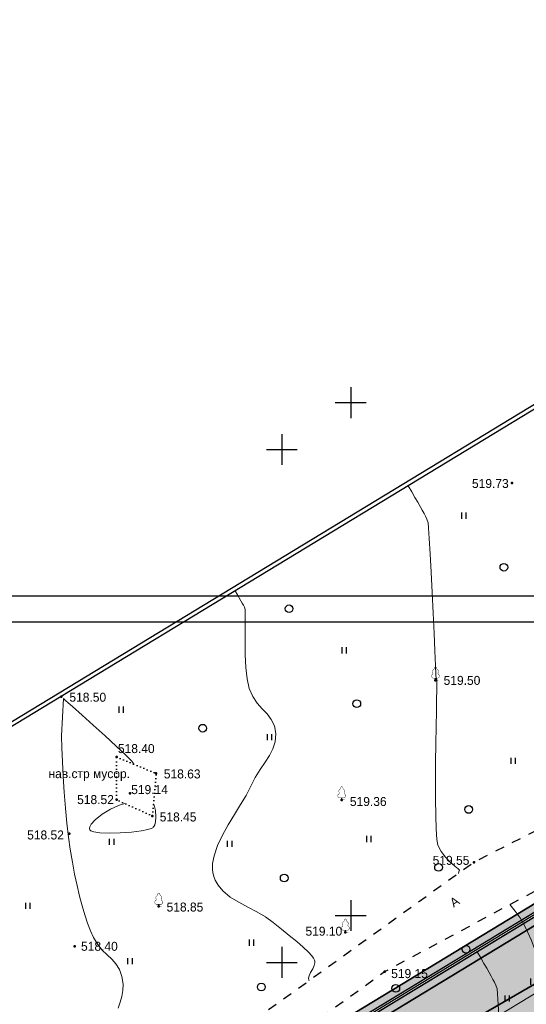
# Model space of a CAD drawing. Header units: millimetres. Extents: x 767170 to 66149698, y -983507 to 2493658.
# Tile 109 of 226: x 1891556 to 1940907, y -563826 to -467829. Entities that reach past the tile are written whole.
import ezdxf

# ---------------------------------------------------------------- set-up
doc = ezdxf.new("R2010")
doc.units = ezdxf.units.MM
for name, pattern in [('Д_ТРОТ_ТРУБА', [3, 1.5, -1.5]), ('ДОРОГИ_СТРОЯЩ', [9, 8, -1]), ('Контура низ откосов  Штриховая 0.1-0.5 - - - - - - -', [0.6, 0.1, -0.5])]:
    doc.linetypes.add(name, pattern=pattern)
for name, color, linetype in [('(001) Сетка', 92, 'Continuous'), ('(004) Точки рельефа', 7, 'Continuous'), ('(022) Возд. Линии', 7, 'Continuous'), ('(025) Дорога', 7, 'Continuous'), ('(031) Горизонтали', 42, 'Continuous'), ('(036) Растительность', 7, 'Continuous'), ('(038) Деревья', 7, 'Continuous'), ('(039) Земля', 7, 'Continuous'), ('(040) Ограда', 7, 'Continuous'), ('GLUXOY OG', 7, 'Continuous')]:
    doc.layers.add(name, color=color, linetype=linetype)
doc.styles.add('BLACK', font='tahomabd.ttf')
doc.styles.add('BM-431', font='txt')
doc.styles.add('D-431', font='txt')
doc.styles.get("Standard").update_dxf_attribs({"font": 'isocpeui.ttf'})
doc.linetypes.add('ОГРАДА_БЕТ', pattern='A,4,["|",Standard,S=0.8,R=0,X=0,Y=-0.8],4', length=8)
doc.linetypes.add('ОГРАДА_ГЛИН', pattern='A,4,["|",Standard,S=0.8,R=0,X=0,Y=-0.8],0.5,["|",Standard,S=0.8,R=0,X=0,Y=-0.8],3.5', length=8)
doc.dimstyles.new('genplan dimension', dxfattribs={"dimtxt": 1100, "dimasz": 450, "dimexe": 450, "dimexo": 0, "dimgap": 80, "dimtad": 1, "dimlfac": 0.001, "dimtxsty": 'BLACK', "dimblk": 'OBLIQUE', "dimcen": 0, "dimclrd": 186, "dimclre": 186, "dimclrt": 186, "dimadec": 1, "dimazin": 0, "dimtfac": 1, "dimtmove": 0, "dimatfit": 3, "dimldrblk": 'OBLIQUE', "dimfxl": 1, "dimlwd": 9, "dimlwe": 9, "dimarcsym": 0})

# ---------------------------------------------------------------- blocks, each defined once
blk = doc.blocks.new('d')
at = {"layer": '(038) Деревья'}
blk.add_ellipse((0, 0), major_axis=(0.265, 0.265), ratio=1, start_param=5.497787, end_param=11.780972, dxfattribs=at)
blk = doc.blocks.new('I04010')
for p, q in [((-0.412273, 0.007146), (-0.412273, 1.207146)), ((0.387727, 1.207146), (0.387727, 0.007146))]:
    blk.add_line(p, q)
blk = doc.blocks.new('Setka')
at = {"layer": '(001) Сетка'}
for p, q in [((0, 1.5), (0, -1.5)), ((-1.5, 0), (1.5, 0))]:
    blk.add_line(p, q, dxfattribs=at)
blk = doc.blocks.new('karagach-flat-48-flat-1')
at = {"layer": '(038) Деревья', "const_width": 0.0375}
for points in [[(-0.208, 1.009, 0.430853), (-0.255, 0.753, 0.548276)], [(-0.208, 1.009, 0.181567), (-0.117, 1.159, 0.303004)], [(0, 1.312, 0.246034), (-0.117, 1.159, 0.489079)], [(0, 1.312, -0.246034), (0.117, 1.159, -0.489079)], [(0.208, 1.009, -0.181567), (0.117, 1.159, -0.303004)], [(0.208, 1.009, -0.430853), (0.255, 0.753, -0.548276)], [(-0.315, 0.559, 0.626949), (-0.218, 0.206, 0.702465)], [(-0.315, 0.559, 0.383603), (-0.255, 0.753, 0.352912)], [(0.315, 0.559, -0.626949), (0.218, 0.206, -0.702465)], [(0.315, 0.559, -0.383603), (0.255, 0.753, -0.352912)]]:
    blk.add_lwpolyline(points, format="xyb", dxfattribs=at)
for points in [[(0, 0.206), (-0.218, 0.206)], [(0, 0), (0, 0.206)], [(0, 0.206), (0.218, 0.206)], [(0, 0), (0.281, 0)]]:
    blk.add_lwpolyline(points, dxfattribs=at)
at = {"layer": '(038) Деревья'}
blk.add_lwpolyline([(0, 0), (0, 0.206)], dxfattribs=at)
blk = doc.blocks.new('karagach-flat-47-flat-1')
at = {"layer": '(038) Деревья', "const_width": 0.0375}
for points in [[(-0.208, 1.009, 0.430853), (-0.255, 0.753, 0.548276)], [(-0.208, 1.009, 0.181567), (-0.117, 1.159, 0.303004)], [(0, 1.312, 0.246034), (-0.117, 1.159, 0.489079)], [(0, 1.312, -0.246034), (0.117, 1.159, -0.489079)], [(0.208, 1.009, -0.181567), (0.117, 1.159, -0.303004)], [(0.208, 1.009, -0.430853), (0.255, 0.753, -0.548276)], [(-0.315, 0.559, 0.626949), (-0.218, 0.206, 0.702465)], [(-0.315, 0.559, 0.383603), (-0.255, 0.753, 0.352912)], [(0.315, 0.559, -0.626949), (0.218, 0.206, -0.702465)], [(0.315, 0.559, -0.383603), (0.255, 0.753, -0.352912)]]:
    blk.add_lwpolyline(points, format="xyb", dxfattribs=at)
for points in [[(0, 0.206), (-0.218, 0.206)], [(0, 0), (0, 0.206)], [(0, 0.206), (0.218, 0.206)], [(0, 0), (0.281, 0)]]:
    blk.add_lwpolyline(points, dxfattribs=at)
at = {"layer": '(038) Деревья'}
blk.add_lwpolyline([(0, 0), (0, 0.206)], dxfattribs=at)
blk = doc.blocks.new('karagach-flat-46-flat-1')
at = {"layer": '(038) Деревья', "const_width": 0.0375}
for points in [[(-0.208, 1.009, 0.430853), (-0.255, 0.753, 0.548276)], [(-0.208, 1.009, 0.181567), (-0.117, 1.159, 0.303004)], [(0, 1.312, 0.246034), (-0.117, 1.159, 0.489079)], [(0, 1.312, -0.246034), (0.117, 1.159, -0.489079)], [(0.208, 1.009, -0.181567), (0.117, 1.159, -0.303004)], [(0.208, 1.009, -0.430853), (0.255, 0.753, -0.548276)], [(-0.315, 0.559, 0.626949), (-0.218, 0.206, 0.702465)], [(-0.315, 0.559, 0.383603), (-0.255, 0.753, 0.352912)], [(0.315, 0.559, -0.626949), (0.218, 0.206, -0.702465)], [(0.315, 0.559, -0.383603), (0.255, 0.753, -0.352912)]]:
    blk.add_lwpolyline(points, format="xyb", dxfattribs=at)
for points in [[(0, 0.206), (-0.218, 0.206)], [(0, 0), (0, 0.206)], [(0, 0.206), (0.218, 0.206)], [(0, 0), (0.281, 0)]]:
    blk.add_lwpolyline(points, dxfattribs=at)
at = {"layer": '(038) Деревья'}
blk.add_lwpolyline([(0, 0), (0, 0.206)], dxfattribs=at)
blk = doc.blocks.new('karagach-flat-50')
at = {"layer": '(038) Деревья', "const_width": 0.0375}
for points in [[(-0.208, 1.009, 0.430853), (-0.255, 0.753, 0.548276)], [(-0.208, 1.009, 0.181567), (-0.117, 1.159, 0.303004)], [(0, 1.312, 0.246034), (-0.117, 1.159, 0.489079)], [(0, 1.312, -0.246034), (0.117, 1.159, -0.489079)], [(0.208, 1.009, -0.181567), (0.117, 1.159, -0.303004)], [(0.208, 1.009, -0.430853), (0.255, 0.753, -0.548276)], [(-0.315, 0.559, 0.626949), (-0.218, 0.206, 0.702465)], [(-0.315, 0.559, 0.383603), (-0.255, 0.753, 0.352912)], [(0.315, 0.559, -0.626949), (0.218, 0.206, -0.702465)], [(0.315, 0.559, -0.383603), (0.255, 0.753, -0.352912)]]:
    blk.add_lwpolyline(points, format="xyb", dxfattribs=at)
for points in [[(0, 0.206), (-0.218, 0.206)], [(0, 0), (0, 0.206)], [(0, 0.206), (0.218, 0.206)], [(0, 0), (0.281, 0)]]:
    blk.add_lwpolyline(points, dxfattribs=at)
at = {"layer": '(038) Деревья'}
blk.add_lwpolyline([(0, 0), (0, 0.206)], dxfattribs=at)
blk = doc.blocks.new('A$C05d28b1e')
at = {"layer": '(004) Точки рельефа', "color": 7, "linetype": 'ByBlock', "lineweight": -2}
for p in [(-93236, 84555), (-100689, 65338), (-137151, 63738), (-131751, 57860), (-127899, 56249), (-130457, 54314), (-131753, 53678), (-109820, 53662), (-128265, 52115), (-136343, 50379), (-96929, 47597), (-127648, 43279), (-109464, 40753), (-135843, 39386), (-105640, 36924)]:
    blk.add_point(p, dxfattribs=at)
at = {"layer": '(025) Дорога', "linetype": 'Д_ТРОТ_ТРУБА', "ltscale": 600, "flags": 128}
blk.add_lwpolyline([(27459, 120222), (8937, 104733), (7549, 103433), (-2273, 96670), (-15702, 86137), (-17767, 85381), (-18644, 85674), (-40043, 104576), (-45955, 113584), (-51231, 109005), (-44895, 102103), (-42025, 99008), (-25117, 82841), (-25117, 81951), (-25407, 81084), (-32229, 76172), (-32639, 76060), (-33388, 76495), (-37188, 78427), (-42918, 74170), (-43534, 73566), (-56171, 68379), (-72915, 59805), (-96929, 47597), (-121278, 30068), (-138829, 14906), (-139804, 14024), (-138021, 12053), (-129914, 19516), (-105640, 36924), (-88825, 45949), (-78921, 50853), (-56719, 62542), (-42094, 71045), (-39916, 71829), (-37271, 72176), (-35503, 71928), (-34406, 71614), (-29497, 64248), (-29370, 62878), (-30300, 61153), (-32643, 58416), (-31513, 56567), (-31513, 56567), (-31513, 56567)], dxfattribs=at)
at = {"layer": '(031) Горизонтали', "color": 42, "linetype": 'Continuous', "lineweight": 0, "ltscale": 600}
for points in [[(-98444, 46507), (-98406, 46657), (-98362, 46815), (-98493, 46949), (-98812, 47221), (-99243, 47609), (-99711, 48091), (-100141, 48648), (-100457, 49257), (-100557, 49819), (-100627, 50816), (-100669, 52158), (-100689, 53752), (-100691, 55508), (-100679, 57335), (-100657, 59142), (-100629, 60837), (-100601, 62330), (-100575, 63529), (-100557, 64343), (-100550, 64681), (-100550, 64965), (-100550, 65203), (-100552, 65311), (-100565, 65360), (-100581, 65409), (-100603, 65456), (-100625, 65504), (-100640, 65848), (-100682, 66785), (-100745, 68187), (-100825, 69924), (-100915, 71870), (-101012, 73893), (-101109, 75866), (-101203, 77661), (-101287, 79147), (-101357, 80197), (-101408, 80681), (-101522, 81044), (-101651, 81318), (-101805, 81584), (-101995, 81926), (-102185, 82279), (-102416, 82689), (-102688, 83159), (-102997, 83689), (-103344, 84282)], [(-113006, 36023), (-113030, 36109), (-113045, 36277), (-113002, 36518), (-112861, 36827), (-112635, 37208), (-112490, 37521), (-112441, 37769), (-112451, 37943), (-112472, 38033), (-112495, 38099), (-112566, 38241), (-112729, 38474), (-113043, 38822), (-113567, 39310), (-114206, 39852), (-114928, 40440), (-115701, 41068), (-116491, 41729), (-117244, 42276), (-118088, 42761), (-118975, 43218), (-119855, 43685), (-120679, 44198), (-121399, 44794), (-121866, 45354), (-122137, 45835), (-122273, 46190), (-122327, 46378), (-122365, 46550), (-122408, 46904), (-122397, 47454), (-122256, 48221), (-121916, 49215), (-121438, 50231), (-120872, 51249), (-120269, 52248), (-119676, 53209), (-119145, 54112), (-118724, 54936), (-118253, 55855), (-117760, 56639), (-117282, 57335), (-116856, 57988), (-116517, 58643), (-116302, 59346), (-116246, 60141), (-116384, 60904), (-116686, 61519), (-117100, 62049), (-117575, 62555), (-118056, 63097), (-118492, 63739), (-118829, 64542), (-119024, 65466), (-119147, 66592), (-119213, 67826), (-119237, 69070), (-119235, 70228), (-119222, 71206), (-119214, 71907), (-119226, 72235), (-119304, 72466), (-119397, 72641), (-119520, 72859), (-119643, 73085), (-119797, 73356), (-119982, 73674), (-120197, 74041)], [(-131610, 33348), (-131409, 33945), (-131240, 34509), (-131133, 35083), (-131120, 35712), (-131234, 36437), (-131478, 37131), (-131820, 37674), (-132230, 38128), (-132681, 38553), (-133146, 39009), (-133597, 39558), (-134006, 40259), (-134295, 40916), (-134576, 41648), (-134848, 42454), (-135111, 43335), (-135364, 44290), (-135607, 45321), (-135840, 46426), (-136062, 47607), (-136274, 48863), (-136438, 50034), (-136589, 51391), (-136726, 52869), (-136846, 54407), (-136948, 55943), (-137027, 57415), (-137083, 58760), (-137113, 59916), (-136937, 63565)], [(-130073, 57158), (-130278, 57438), (-130890, 58056), (-131795, 58914), (-132878, 59912), (-134023, 60952), (-135117, 61937), (-136044, 62766), (-136689, 63342), (-136937, 63565)], [(-130948, 53317), (-130948, 53317), (-131583, 53135), (-132358, 52761), (-133149, 52269), (-133832, 51730), (-134219, 51313), (-134374, 51034), (-134399, 50872), (-134385, 50800), (-134357, 50750), (-134248, 50663), (-133960, 50558), (-133388, 50467), (-132455, 50423), (-131389, 50446), (-130311, 50525), (-129338, 50651), (-128717, 50778), (-128381, 50885), (-128235, 50960), (-128187, 50999), (-128130, 51068), (-128039, 51235), (-127955, 51546), (-127924, 52025), (-127974, 52623), (-128051, 53014), (-128112, 53208), (-128147, 53273), (-128162, 53283)], [(-88966, 33157), (-89237, 34129), (-89532, 35110), (-89859, 36094), (-90223, 37078), (-90630, 38129), (-90995, 39084), (-91340, 39953), (-91684, 40750), (-92047, 41487), (-92449, 42178), (-92910, 42833), (-93449, 43467)]]:
    blk.add_lwpolyline(points, dxfattribs=at)
at = {"layer": '(039) Земля', "linetype": 'Контура низ откосов  Штриховая 0.1-0.5 - - - - - - -', "ltscale": 600, "flags": 128}
blk.add_lwpolyline([(-131751, 57860), (-127899, 56249), (-128265, 52115), (-131753, 53678), (-131751, 57860)], dxfattribs=at)
at = {"layer": '(040) Ограда', "ltscale": 600, "flags": 128}
blk.add_lwpolyline([(-65264, 129736), (-69528, 127118), (-60665, 110686), (-137359, 64080), (-200340, 25826), (-120613, -95364), (-115995, -101905)], dxfattribs=at)
at = {"layer": '(040) Ограда', "linetype": 'ОГРАДА_БЕТ', "ltscale": 600, "flags": 128}
blk.add_lwpolyline([(-64714, 129605), (-68996, 126975), (-60133, 110541), (-137151, 63738), (-199778, 25699), (-120282, -95139), (-115668, -101674)], dxfattribs=at)
at = {"layer": '(001) Сетка', "xscale": 1000, "yscale": 1000, "zscale": 1000}
for p in [(-115665, 137831), (-115665, 87831), (-115665, 37831)]:
    blk.add_blockref('Setka', p, dxfattribs=at)
at = {"layer": '(022) Возд. Линии', "xscale": 1000, "yscale": 1000, "zscale": 1000}
for name, p in [('karagach-flat-46-flat-1', (-100689, 65338)), ('karagach-flat-47-flat-1', (-109820, 53662)), ('karagach-flat-50', (-127648, 43279)), ('karagach-flat-48-flat-1', (-109464, 40753))]:
    blk.add_blockref(name, p, dxfattribs=at)
at = {"layer": '(036) Растительность', "linetype": 'Continuous', "xscale": 500, "yscale": 500, "zscale": 500}
for p in [(-97924, 81078), (-109572, 67949), (-131291, 62158), (-116861, 59489), (-93115, 57167), (-107174, 49546), (-132226, 49279), (-120736, 49079), (-140392, 43044), (-118613, 39441), (-130438, 37639), (-93700, 34005)]:
    blk.add_blockref('I04010', p, dxfattribs=at)
at = {"layer": '(038) Деревья', "linetype": 'Continuous', "xscale": 1000, "yscale": 1000, "zscale": 1000}
for p in [(-94026, 76354), (-114949, 72308), (-108354, 63047), (-123361, 60660), (-97457, 52735), (-100390, 47084), (-115427, 46051), (-97708, 39103), (-117656, 35424), (-104554, 35292)]:
    blk.add_blockref('d', p, dxfattribs=at)
at = {"layer": '(004) Точки рельефа', "linetype": 'ByBlock', "char_height": 875, "attachment_point": 4, "style": 'D-431'}
for s, insert in [('519.73', (-97134, 84510)), ('519.50', (-99895, 65313)), ('518.50', (-136350, 63672)), ('518.40', (-131626, 58664)), ('518.63', (-127153, 56192)), ('519.14', (-130332, 54664)), ('518.52', (-135598, 53691)), ('519.36', (-109027, 53505)), ('518.45', (-127551, 51998)), ('518.52', (-140467, 50243)), ('519.55', (-100962, 47771)), ('518.85', (-126884, 43216)), ('519.10', (-113353, 40859)), ('518.40', (-135217, 39389)), ('519.15', (-105006, 36726))]:
    blk.add_mtext(s, dxfattribs=dict(at, insert=insert))
at = {"layer": '(025) Дорога', "linetype": 'ДОРОГИ_СТРОЯЩ', "style": 'BM-431'}
blk.add_text('A', height=875, rotation=33.77613, dxfattribs=at).set_placement((-98910, 43156))
at = {"layer": '(039) Земля', "linetype": 'Continuous', "style": 'BM-431'}
blk.add_text('нав.стр мусор.', height=875, dxfattribs=at).set_placement((-138388, 55791))
blk = doc.blocks.new('_Oblique')
at = {"color": 0, "linetype": 'ByBlock', "lineweight": -2}
blk.add_line((-0.5, -0.5), (0.5, 0.5), dxfattribs=at)
blk = doc.blocks.new('*D288')
at = {"color": 186, "lineweight": 9, "transparency": 16777216}
for p, q in [((2255842, -554331), (2330362, -509047)), ((2330350, -509027), (2330595, -509431)), ((2255830, -554312), (2256076, -554716))]:
    blk.add_line(p, q, dxfattribs=at)
for p, xscale, yscale, zscale, rotation in [((2330362, -509047), 450.0000000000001, 450.0000000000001, 450.0000000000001, 31.28656990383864), ((2255842, -554331), 450, 450, 450, 211.2865699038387)]:
    blk.add_blockref('_Oblique', p, dxfattribs=dict(at, xscale=xscale, yscale=yscale, zscale=zscale, rotation=rotation))
at = {"color": 186, "transparency": 16777216, "insert": (2292697, -531023), "char_height": 1100, "attachment_point": 5, "rotation": 31.28657, "style": 'BLACK'}
blk.add_mtext('87,2', dxfattribs=at)
blk = doc.blocks.new('A11111111111')
blk.add_lwpolyline([(-186450, -2503181), (654550, -2503181), (654550, -1909181), (-186450, -1909181)], close=True)
blk.add_lwpolyline([(649550, -2498181), (-166450, -2498181), (-166450, -1914181), (649550, -1914181), (649550, -2498181)])
blk = doc.blocks.new('A$C2cdd6916')
dim = blk.add_linear_dim(base=(19119.199, 52493.966), p1=(-55412.06, 7228.836), p2=(19107.367, 52513.437), angle=31.2865699, dimstyle='genplan dimension')
dim.commit()
dim.dimension.update_dxf_attribs({"geometry": '*D288', "text_midpoint": (-18545.182, 30517.578), "insert": (-2311242.442, 561540.579)})

msp = doc.modelspace()

# ---------------------------------------------------------------- hatches: boundary and pattern name
at = {"true_color": 0x7abf6e, "transparency": 33554687}
h = msp.add_hatch(color=83, dxfattribs=at)
h.dxf.hatch_style = 1
edge = h.paths.add_edge_path()
edge.add_line((1970748.48, -550619.85), (1973559.53, -548958.08))
edge.add_line((1973559.53, -548958.08), (1968464.85, -539879.75))
edge.add_line((1968464.85, -539879.75), (1840672.31, -617520.73))
edge.add_line((1840672.31, -617520.73), (1859948.55, -646821.61))
edge.add_line((1859948.55, -646821.61), (1843343.97, -619497.44))
edge.add_line((1843343.97, -619497.44), (1842123.57, -617489.18))
edge.add_line((1842123.57, -617489.18), (1846866.49, -614606.96))
edge.add_line((1846866.49, -614606.96), (1848086.89, -616615.22))
edge.add_line((1848086.89, -616615.22), (1868468.81, -604229.36))
edge.add_line((1868468.81, -604229.36), (1955560.12, -553836))
edge.add_arc((1959065.92, -559894.83), 7000, 48.6798708, 120.054821, ccw=False)
edge.add_arc((1965668.57, -552384.51), 3000, 228.6798708, 299.8780372)
edge.add_line((1967163.04, -554985.77), (1971766.09, -552341.25))
edge.add_line((1971766.09, -552341.25), (1970748.48, -550619.85))

# ---------------------------------------------------------------- next in the draw order: block references
at = {"color": 5, "lineweight": 50}
msp.add_blockref('A$C05d28b1e', (2032748.06, -597565.05), dxfattribs=at)

# ---------------------------------------------------------------- next in the draw order: hatches: boundary and pattern name
at = {"true_color": 0xb1ab95}
h = msp.add_hatch(color=253, dxfattribs=at)
h.dxf.hatch_style = 1
edge = h.paths.add_edge_path(flags=17)
edge.add_line((1955047.53, -783504.45), (1954634.01, -782936.27))
edge.add_line((1954634.01, -782936.27), (1953650.45, -783794.04))
edge.add_line((1953650.45, -783794.04), (1916263.81, -732423.7))
edge.add_line((1916263.81, -732423.7), (1860948.57, -648341.7))
edge.add_arc((1866379.96, -643925.81), 7000, 211.2865698, 219.1121956, ccw=False)
edge.add_line((1860397.89, -647561.04), (1859948.55, -646821.61))
edge.add_line((1859948.55, -646821.61), (1840672.31, -617520.73))
edge.add_line((1840672.31, -617520.73), (1968464.85, -539879.75))
edge.add_line((1968464.85, -539879.75), (1973559.53, -548958.08))
edge.add_line((1973559.53, -548958.08), (1970748.48, -550619.85))
edge.add_line((1970748.48, -550619.85), (1973801.79, -555784.85))
edge.add_line((1973801.79, -555784.85), (1976496.64, -554191.78))
edge.add_line((1976496.64, -554191.78), (2029831.79, -649231.01))
edge.add_line((2029831.79, -649231.01), (1999207.49, -669492.41))
edge.add_line((1999207.49, -669492.41), (1998976.02, -674541.6))
edge.add_line((1998976.02, -674541.6), (2000332.41, -676379.58))
edge.add_line((2000332.41, -676379.58), (1979461.35, -695126.8))
edge.add_line((1979461.35, -695126.8), (2010428.67, -735054.44))
edge.add_line((2010428.67, -735054.44), (1963852.34, -775045.9))
edge.add_line((1963852.34, -775045.9), (1960985.09, -771707.59))
edge.add_line((1960985.09, -771707.59), (1956614.65, -775461.33))
edge.add_line((1956614.65, -775461.33), (1959631.8, -779606.98))
edge.add_line((1959631.8, -779606.98), (1960742.35, -778638.46))
edge.add_line((1960742.35, -778638.46), (1958201.54, -775680.23))
edge.add_line((1958201.54, -775680.23), (1960856.64, -773399.78))
edge.add_line((1960856.64, -773399.78), (1963397.98, -776358.64))
edge.add_line((1963397.98, -776358.64), (2011389.95, -735151.69))
edge.add_line((2011389.95, -735151.69), (1980413.59, -695212.39))
edge.add_line((1980413.59, -695212.39), (2001273.16, -676475.49))
edge.add_line((2001273.16, -676475.49), (1999686.66, -674325.68))
edge.add_line((1999686.66, -674325.68), (1999890.46, -669879.88))
edge.add_line((1999890.46, -669879.88), (2030760.64, -649455.81))
edge.add_line((2030760.64, -649455.81), (1968720.67, -538905.26))
edge.add_line((1968720.67, -538905.26), (1839688.71, -617299.26))
edge.add_line((1839688.71, -617299.26), (1915688.1, -732822.24))
edge.add_line((1915688.1, -732822.24), (1953534.35, -784824.1))
edge.add_line((1953534.35, -784824.1), (1955047.53, -783504.45))
h.paths.add_polyline_path([(1915359.13, -733049.97), (1839126.65, -617172.7), (1968866.85, -538348.41), (2031291.41, -649584.27), (2000280.73, -670101.3), (2000092.73, -674202.3), (2001810.73, -676530.3), (1980957.73, -695261.3), (2011937.45, -735204.93), (1963658.58, -776662.05), (1964179.57, -777268.64), (1961524.47, -779549.09), (1961002.98, -778941.91), (1959868.1, -779931.66), (1961042.32, -781545.07), (1965871.76, -777397.09), (1965025.08, -776411.3), (2012898.72, -735302.15), (1981909.98, -695346.89), (2002751.49, -676626.21), (2000803.37, -673986.38), (2000963.71, -670488.77), (2032220.26, -649809.07), (1969122.67, -537373.91), (1838143.05, -616951.22), (1914783.42, -733448.51), (1953351.91, -786442.76), (1955697.33, -784397.3), (1955283.82, -783829.12), (1953468.01, -785412.71)])
at = {"true_color": 0x939598}
h = msp.add_hatch(color=252, dxfattribs=at)
h.dxf.hatch_style = 1
edge = h.paths.add_edge_path(flags=16)
edge.add_line((1880427.27, -639484.99), (1867770.28, -647176.5))
edge.add_arc((1866212.33, -644612.76), 3000, 211.2865698, 301.2865698, ccw=False)
edge.add_line((1863648.58, -646170.72), (1849710.57, -623234.6))
edge.add_arc((1852274.31, -621676.64), 3000, 121.2865698, 211.2865698, ccw=False)
edge.add_line((1850716.36, -619112.9), (1864253.7, -610886.41))
edge.add_arc((1865811.66, -613450.15), 3000, 29.0884551, 121.2865698, ccw=False)
edge.add_line((1868433.27, -611991.67), (1876107.63, -625786.31))
edge.add_line((1876107.63, -625786.31), (1877080.66, -627535.34))
edge.add_line((1877080.66, -627535.34), (1879026.73, -631033.39))
edge.add_line((1879026.73, -631033.39), (1879999.77, -632782.42))
edge.add_line((1879999.77, -632782.42), (1881490.92, -635462.77))
edge.add_arc((1878869.31, -636921.25), 3000, -58.7134302, 29.0884551, ccw=False)
edge = h.paths.add_edge_path(flags=16)
edge.add_line((1939772.02, -650296.19), (1947878.07, -665367.27))
edge.add_arc((1945235.98, -666788.33), 3000, -61.7262295, 28.2737705, ccw=False)
edge.add_line((1946657.04, -669430.41), (1918933.77, -684341.49))
edge.add_arc((1917512.71, -681699.4), 3000, 209.0884551, 298.2737705, ccw=False)
edge.add_line((1914891.1, -683157.88), (1907381.92, -669660.14))
edge.add_arc((1910003.53, -668201.66), 3000, 121.2865699, 209.0884551, ccw=False)
edge.add_line((1908445.57, -665637.92), (1935571.99, -649153.51))
edge.add_arc((1937129.94, -651717.25), 3000, 28.2737705, 121.2865699, ccw=False)
edge = h.paths.add_edge_path(flags=16)
edge.add_line((1976178.98, -650225.98), (1970787.97, -640746.64))
edge.add_line((1970787.97, -640746.64), (1966845.93, -633815.1))
edge.add_arc((1969453.7, -632332.03), 3000, 120.0993966, 209.6273998, ccw=False)
edge.add_line((1967949.2, -629736.56), (1991375.97, -616156.87))
edge.add_arc((1992880.47, -618752.34), 3000, 29.8780372, 120.0993966, ccw=False)
edge.add_line((1995481.73, -617257.87), (1998348.35, -622247.5))
edge.add_line((1998348.35, -622247.5), (2000919.2, -626722.3))
edge.add_line((2000919.2, -626722.3), (2002845.29, -630074.85))
edge.add_arc((2000244.02, -631569.31), 3000, -59.0363428, 29.8780372, ccw=False)
edge.add_line((2001787.51, -634141.8), (1990233.7, -641074.05))
edge.add_arc((1991777.18, -643646.53), 3000, 120.9636572, 150.6005223)
edge.add_line((1989163.53, -642173.84), (1986037.71, -647721.41))
edge.add_arc((1983424.05, -646248.72), 3000, 298.2737705, 330.6005223, ccw=False)
edge.add_line((1984845.11, -648890.8), (1980207.81, -651384.99))
edge.add_arc((1978786.76, -648742.9), 3000, 209.6273998, 298.2737705, ccw=False)
edge = h.paths.add_edge_path(flags=16)
edge.add_line((1961667.18, -558400.36), (1966677.22, -567120.83))
edge.add_line((1966677.22, -567120.83), (1970161.5, -573185.55))
edge.add_line((1970161.5, -573185.55), (1974618.86, -580944.01))
edge.add_arc((1972017.59, -582438.48), 3000, -59.4103655, 29.8780372, ccw=False)
edge.add_line((1973544.25, -585020.98), (1964930.63, -590112.96))
edge.add_line((1964930.63, -590112.96), (1960857.9, -592520.57))
edge.add_line((1960857.9, -592520.57), (1950497.23, -598645.32))
edge.add_line((1950497.23, -598645.32), (1952574.66, -602063.9))
edge.add_line((1952574.66, -602063.9), (1961717.47, -596659.09))
edge.add_arc((1963244.13, -599241.59), 3000, 30.6036259, 120.5896611, ccw=False)
edge.add_line((1965826.26, -597714.3), (1968293.69, -601887.05))
edge.add_line((1968293.69, -601887.05), (1971711.76, -599809.93))
edge.add_line((1971711.76, -599809.93), (1969269.97, -595679.39))
edge.add_arc((1971852.47, -594152.73), 3000, 120.5896345, 210.5896345, ccw=False)
edge.add_line((1970325.81, -591570.23), (1975472.88, -588527.52))
edge.add_arc((1976999.53, -591110.02), 3000, 29.8780372, 120.5896345, ccw=False)
edge.add_line((1979600.8, -589615.56), (1985817.43, -600436.21))
edge.add_line((1985817.43, -600436.21), (1980132.89, -603702.06))
edge.add_line((1980132.89, -603702.06), (1982210.8, -607121.42))
edge.add_line((1982210.8, -607121.42), (1987810.05, -603904.56))
edge.add_line((1987810.05, -603904.56), (1990500.14, -608586.93))
edge.add_arc((1987898.88, -610081.39), 3000, -59.9006034, 29.8780372, ccw=False)
edge.add_line((1989403.38, -612676.86), (1960880.31, -629210.71))
edge.add_line((1960880.31, -629210.71), (1964534.7, -635224.29))
edge.add_line((1964534.7, -635224.29), (1963409.62, -635864.14))
edge.add_line((1963409.62, -635864.14), (1972585.13, -651998))
edge.add_arc((1969977.36, -653481.08), 3000, -61.7262295, 29.6273998, ccw=False)
edge.add_line((1971398.41, -656123.16), (1955463.98, -664693.56))
edge.add_arc((1954042.93, -662051.48), 3000, 208.2737705, 298.2737705, ccw=False)
edge.add_line((1951400.85, -663472.53), (1942878.03, -647626.57))
edge.add_arc((1945520.11, -646205.51), 3000, 120.0993966, 208.2737705, ccw=False)
edge.add_line((1944015.6, -643610.04), (1946516.53, -642160.34))
edge.add_line((1946516.53, -642160.34), (1944591.16, -638992))
edge.add_line((1944591.16, -638992), (1920129.36, -653857.15))
edge.add_line((1920129.36, -653857.15), (1906696.31, -662020.26))
edge.add_arc((1905138.35, -659456.52), 3000, 209.0884783, 301.2865699, ccw=False)
edge.add_line((1902516.74, -660915), (1891323.47, -640795.12))
edge.add_arc((1893945.08, -639336.64), 3000, 120.5896345, 209.0884551, ccw=False)
edge.add_line((1892418.43, -636754.14), (1903041.63, -630474.19))
edge.add_arc((1904376.64, -633160.78), 3000, 30.5896584, 116.4233669, ccw=False)
edge.add_line((1906959.14, -631634.12), (1910189.36, -637098.39))
edge.add_line((1910189.36, -637098.39), (1913685.66, -635071.71))
edge.add_line((1913685.66, -635071.71), (1910422.34, -629631.7))
edge.add_arc((1912984.98, -628071.92), 3000, 120.5896345, 211.3271807, ccw=False)
edge.add_line((1911458.32, -625489.42), (1923775.46, -618217.3))
edge.add_line((1923775.46, -618217.3), (1921698.04, -614798.72))
edge.add_line((1921698.04, -614798.72), (1909287.46, -622135.29))
edge.add_line((1909287.46, -622135.29), (1897140.57, -629315.97))
edge.add_line((1897140.57, -629315.97), (1890608.48, -633177.44))
edge.add_arc((1889081.82, -630594.94), 3000, 209.0884551, 300.5896345, ccw=False)
edge.add_line((1886460.21, -632053.42), (1873748.15, -609203.52))
edge.add_arc((1876369.76, -607745.04), 3000, 120.054821, 209.0884551, ccw=False)
edge.add_line((1874867.27, -605148.4), (1891769.45, -595368.35))
edge.add_line((1891769.45, -595368.35), (1912374.5, -583445.72))
edge.add_arc((1913876.98, -586042.36), 3000, 31.2865699, 120.054821, ccw=False)
edge.add_line((1916440.72, -584484.4), (1919712.53, -589868.42))
edge.add_line((1919712.53, -589868.42), (1928685.62, -584415.57))
edge.add_line((1928685.62, -584415.57), (1925598.06, -579334.74))
edge.add_arc((1928161.8, -577776.78), 3000, 120.054821, 211.2865699, ccw=False)
edge.add_line((1926659.32, -575180.14), (1953848.74, -559447.61))
edge.add_line((1953848.74, -559447.61), (1957563.43, -557298.19))
edge.add_arc((1959065.92, -559894.83), 3000, 29.8780372, 120.054821, ccw=False)
edge = h.paths.add_edge_path(flags=16)
edge.add_line((1958721.11, -747458.94), (1947104.75, -756998.59))
edge.add_arc((1945200.81, -754680.18), 3000, 216.0466202, 309.3937167, ccw=False)
edge.add_line((1942775.2, -756445.51), (1939238.51, -751585.99))
edge.add_arc((1941664.12, -749820.66), 3000, 129.3937167, 216.0466202, ccw=False)
edge.add_line((1939760.18, -747502.25), (1951105.36, -738185.3))
edge.add_arc((1953009.3, -740503.71), 3000, 39.3937167, 129.3937167, ccw=False)
edge.add_line((1955327.71, -738599.78), (1959135.58, -743236.6))
edge.add_arc((1956817.17, -745140.53), 3000, -50.6062833, 39.3937167, ccw=False)
edge = h.paths.add_edge_path()
edge.add_arc((2000244.02, -631569.31), 7000, 300.9636572, 389.8780372)
edge.add_line((2006313.64, -628082.23), (1997442.13, -612640.52))
edge.add_line((1997442.13, -612640.52), (1968511.55, -562284.03))
edge.add_arc((1971112.81, -560789.57), 3000, 119.8780372, 209.8780372, ccw=False)
edge.add_line((1969618.35, -558188.3), (1973801.79, -555784.85))
edge.add_line((1973801.79, -555784.85), (1971766.09, -552341.25))
edge.add_line((1971766.09, -552341.25), (1967163.04, -554985.77))
edge.add_arc((1965668.57, -552384.51), 3000, 228.6798708, 299.8780372, ccw=False)
edge.add_arc((1959065.92, -559894.83), 7000, 48.6798708, 120.054821)
edge.add_line((1955560.12, -553836), (1868468.81, -604229.36))
edge.add_line((1868468.81, -604229.36), (1848086.89, -616615.22))
edge.add_line((1848086.89, -616615.22), (1843343.97, -619497.44))
edge.add_line((1843343.97, -619497.44), (1859948.55, -646821.61))
edge.add_line((1859948.55, -646821.61), (1860397.89, -647561.04))
edge.add_arc((1866379.96, -643925.81), 7000, 211.2865698, 301.2865698)
edge.add_line((1870015.19, -649907.87), (1881933.27, -642665.39))
edge.add_arc((1883491.23, -645229.13), 3000, 29.0884551, 121.2865698, ccw=False)
edge.add_line((1886112.84, -643770.65), (1887831.19, -646859.39))
edge.add_arc((1885209.58, -648317.87), 3000, -60.9115449, 29.0884551, ccw=False)
edge.add_line((1886668.06, -650939.48), (1884046.45, -652397.96))
edge.add_line((1884046.45, -652397.96), (1901548.18, -683857.29))
edge.add_line((1901548.18, -683857.29), (1903487.35, -682778.47))
edge.add_arc((1904945.83, -685400.08), 3000, 15.9491425, 119.0884551, ccw=False)
edge.add_line((1907830.35, -684575.73), (1913466.04, -704320.24))
edge.add_line((1913466.04, -704320.24), (1933901.4, -754449.05))
edge.add_line((1933901.4, -754449.05), (1959156.82, -789150.74))
edge.add_arc((1956731.21, -790916.07), 3000, -46.4179769, 36.0466202, ccw=False)
edge.add_line((1958799.39, -793089.24), (1967567.8, -784744.44))
edge.add_arc((1965499.59, -782571.3), 3000, 216.0466202, 313.5828329, ccw=False)
edge.add_line((1963073.98, -784336.63), (1948669.69, -764544.72))
edge.add_arc((1951095.3, -762779.39), 3000, 129.3937167, 216.0466202, ccw=False)
edge.add_line((1949191.37, -760460.98), (1990627.81, -726439.68))
edge.add_line((1990627.81, -726439.68), (1991893.53, -727981.45))
edge.add_line((1991893.53, -727981.45), (1994990.75, -725445.54))
edge.add_line((1994990.75, -725445.54), (1977216.64, -703802.15))
edge.add_line((1977216.64, -703802.15), (1947077.31, -728553.34))
edge.add_line((1947077.31, -728553.34), (1948981.25, -730871.74))
edge.add_arc((1946662.84, -732775.68), 3000, -50.6062833, 39.3937167, ccw=False)
edge.add_line((1948566.78, -735094.09), (1939668.19, -742401.84))
edge.add_arc((1937764.26, -740083.43), 3000, 202.178608, 309.3937167, ccw=False)
edge.add_line((1934986.22, -741215.91), (1919036.7, -702091.04))
edge.add_arc((1921814.73, -700958.55), 3000, 165.4416731, 202.178608, ccw=False)
edge.add_line((1918911.05, -700204.46), (1921995.66, -688327.06))
edge.add_arc((1924899.34, -689081.16), 3000, 118.2737705, 165.4416731, ccw=False)
edge.add_line((1923478.28, -686439.07), (1986229.34, -652688.16))
edge.add_arc((1981966.17, -644761.91), 9000, 298.2737705, 330.6005223)
edge.add_line((1989807.14, -649179.97), (1992128.92, -645059.37))
edge.add_arc((1994742.58, -646532.06), 3000, 120.9636572, 150.6005223, ccw=False)
edge.add_line((1993199.1, -643959.58), (2003845.48, -637571.77))

# ---------------------------------------------------------------- next in the draw order: block references
msp.add_blockref('A$C2cdd6916', (1936250.65, -606973.83, -3656))

# ---------------------------------------------------------------- next in the draw order: block references
at = {"color": 5, "lineweight": 50}
msp.add_blockref('A$C05d28b1e', (2039466.73, -642998.3), dxfattribs=at)

# ---------------------------------------------------------------- next in the draw order: linework, layer by layer
for points in [[(1955743.91, -784356.68), (1953351.91, -786442.76), (1914783.42, -733448.51), (1838143.05, -616951.22), (1969122.67, -537373.91), (2032220.26, -649809.07), (2000963.71, -670488.77), (2000803.37, -673986.38), (2002751.49, -676626.21), (1981909.98, -695346.89), (2012898.72, -735302.15), (1965025.08, -776411.3), (1965871.76, -777397.09), (1961042.32, -781545.07)], [(1965025.08, -776411.3), (2012898.72, -735302.15), (1981909.98, -695346.89), (2002751.49, -676626.21), (2000803.37, -673986.38), (2000963.71, -670488.77), (2032220.26, -649809.07), (1969122.67, -537373.91), (1838143.05, -616951.22), (1914783.42, -733448.51), (1953351.91, -786442.76)], [(1953468.01, -785412.71), (1915359.13, -733049.97), (1839126.65, -617172.7), (1968866.85, -538348.41), (2031291.41, -649584.27), (2000280.73, -670101.3), (2000092.73, -674202.3), (2001810.73, -676530.3), (1980957.73, -695261.3), (2011937.45, -735204.93), (1963658.58, -776662.05)], [(1963397.98, -776358.64), (2011389.95, -735151.69), (1980413.59, -695212.39), (2001273.16, -676475.49), (1999686.66, -674325.68), (1999890.46, -669879.88), (2030760.64, -649455.81), (1968720.67, -538905.26), (1839688.71, -617299.26), (1915688.1, -732822.24), (1953534.35, -784824.1)], [(1973559.53, -548958.08), (1968464.85, -539879.75), (1840672.31, -617520.73), (1916263.81, -732423.7), (1953650.45, -783794.04), (1954634.01, -782936.27)], [(1955560.12, -553836), (1868468.81, -604229.36)]]:
    msp.add_lwpolyline(points)
for points in [[(1953650.45, -783794.04), (1916263.81, -732423.7), (1860948.57, -648341.7, -0.03415901), (1860397.89, -647561.04), (1859948.55, -646821.61), (1840672.31, -617520.73), (1968464.85, -539879.75), (1973559.53, -548958.08), (1970748.48, -550619.85), (1973801.79, -555784.85), (1976496.64, -554191.78), (2029831.79, -649231.01), (1999207.49, -669492.41), (1998976.02, -674541.6), (2000332.41, -676379.58), (1979461.35, -695126.8), (2010428.67, -735054.44), (1963852.34, -775045.9)], [(1963687.78, -554637.61, 0.32190714), (1955560.12, -553836), (1868468.81, -604229.36), (1843343.97, -619497.44), (1859948.55, -646821.61), (1860397.89, -647561.04, 0.41421356), (1870015.19, -649907.87), (1881933.27, -642665.39, -0.42549538), (1886112.84, -643770.65), (1887831.19, -646859.39, -0.41421356), (1886668.06, -650939.48), (1884046.45, -652397.96), (1901548.18, -683857.29), (1903487.35, -682778.47, -0.48309225), (1907830.35, -684575.73), (1913466.04, -704320.24), (1933901.4, -754449.05), (1959156.82, -789150.74, -0.376197)], [(1997442.13, -612640.52), (1968511.55, -562284.03, -0.41421356), (1969618.35, -558188.3), (1973801.79, -555784.85), (1971766.09, -552341.25), (1967163.04, -554985.77, -0.32105605), (1963687.78, -554637.61, 0.32190714), (1955560.12, -553836), (1868468.81, -604229.36)]]:
    msp.add_lwpolyline(points, format="xyb")
msp.add_lwpolyline([(1970748.48, -550619.85), (1973559.53, -548958.08), (1968464.85, -539879.75), (1840672.31, -617520.73), (1859948.55, -646821.61), (1843343.97, -619497.44), (1842123.57, -617489.18), (1846866.49, -614606.96), (1848086.89, -616615.22), (1868468.81, -604229.36), (1955560.12, -553836, -0.32190714), (1963687.78, -554637.61, 0.32105605), (1967163.04, -554985.77), (1971766.09, -552341.25)], format="xyb", close=True)
at = {"layer": 'GLUXOY OG', "color": 186, "linetype": 'ОГРАДА_ГЛИН', "lineweight": 30, "ltscale": 400}
for points in [[(1953468.01, -785412.71), (1915359.13, -733049.97), (1839126.65, -617172.7), (1968866.85, -538348.41), (2031291.41, -649584.27), (2000280.73, -670101.3), (2000092.73, -674202.3), (2001810.73, -676530.3), (1980957.73, -695261.3), (2011937.45, -735204.93)], [(2011389.95, -735151.69), (1980413.59, -695212.39), (2001273.16, -676475.49), (1999686.66, -674325.68), (1999890.46, -669879.88), (2030760.64, -649455.81), (1968720.67, -538905.26), (1839688.71, -617299.26), (1915688.1, -732822.24), (1953534.35, -784824.1)]]:
    msp.add_lwpolyline(points, dxfattribs=at)
at = {"layer": 'GLUXOY OG', "color": 186, "lineweight": 30, "ltscale": 400}
msp.add_lwpolyline([(2011663.7, -735178.31), (1980685.66, -695236.84), (2001541.95, -676502.9), (1999889.7, -674263.99), (2000085.6, -669990.59), (2031026.03, -649520.04), (1968793.76, -538626.83), (1839407.68, -617235.98), (1915523.61, -732936.1), (1953501.18, -785118.4)], dxfattribs=at)

# ---------------------------------------------------------------- next in the draw order: block references
at = {"xscale": 0.5, "yscale": 0.5, "zscale": 0.5}
msp.add_blockref('A11111111111', (1918466.82, 430560), dxfattribs=at)

doc.saveas('drawing.dxf')
